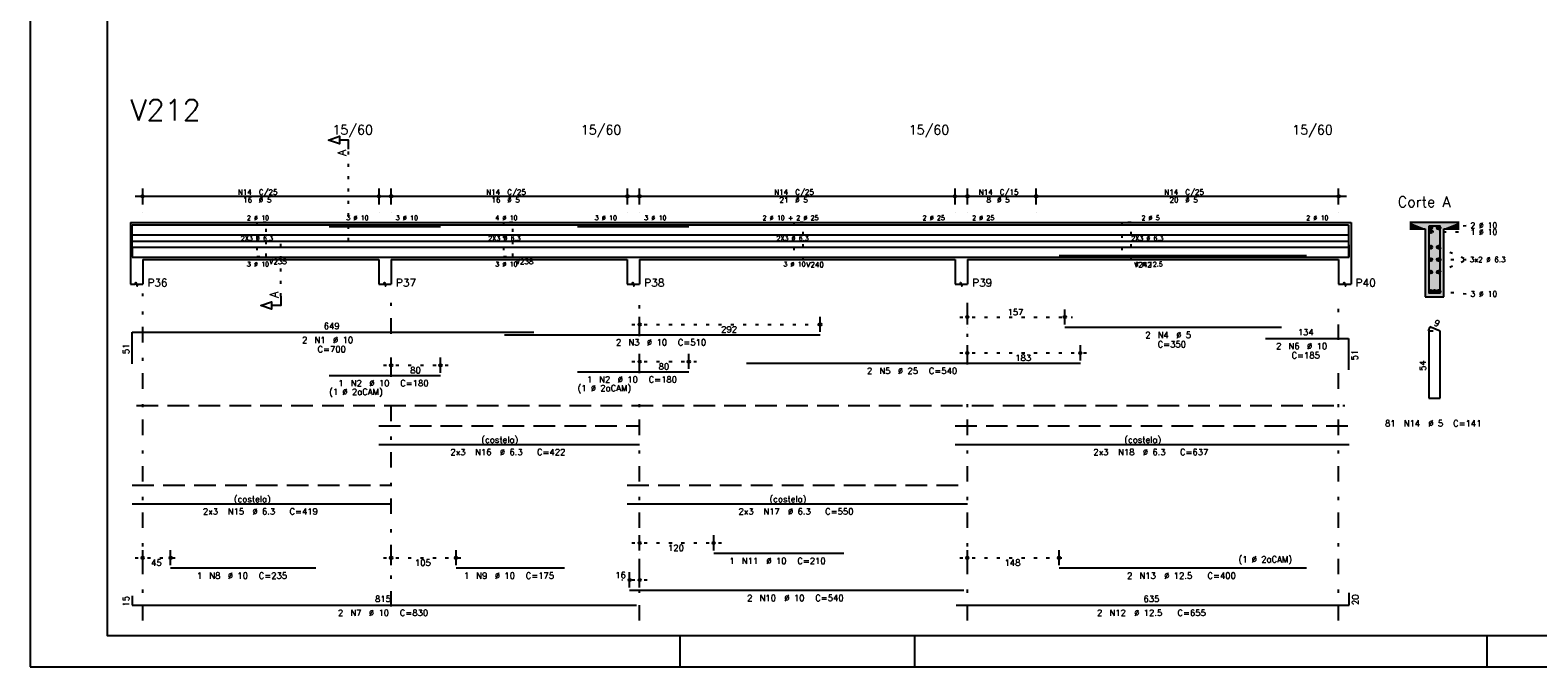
# Model space of a CAD drawing. Extents: x 0 to 84.1, y 0 to 59.4.
# Tile 1 of 7: x 0 to 48.7, y 0 to 20.6. Entities that reach past the tile are written whole.
import ezdxf

# ---------------------------------------------------------------- set-up
doc = ezdxf.new("R2010")
doc.units = 0
for name, pattern in [('ESTILO_TQS_0001', [1, 0.7, -0.3]), ('ESTILO_TQS_0002', [0.4, 0.1, -0.3]), ('ESTILO_TQS_0003', [1.5, 0.5, -0.4, 0.1, -0.5])]:
    doc.linetypes.add(name, pattern=pattern)
for name, color, linetype in [('1', 1, 'CONTINUOUS'), ('10', 10, 'CONTINUOUS'), ('2', 2, 'CONTINUOUS'), ('4', 4, 'CONTINUOUS'), ('6', 6, 'CONTINUOUS'), ('7', 7, 'CONTINUOUS')]:
    doc.layers.add(name, color=color, linetype=linetype)
doc.styles.get("Standard").update_dxf_attribs({"font": 'ROMANS.SHX'})

msp = doc.modelspace()

# ---------------------------------------------------------------- linework, layer by layer
at = {"layer": '1', "linetype": 'ESTILO_TQS_0002'}
for p, q in [((10.295, 13.78), (10.295, 16.75)), ((45.525, 14.205), (46.47, 14.29)), ((8.105, 11.995), (8.105, 13.78)), ((8.105, 13.78), (10.295, 13.78)), ((45.275, 14.085), (46.47, 14.074)), ((45.525, 13.5834), (46.455, 13.18)), ((45.525, 12.7766), (46.455, 13.18)), ((45.525, 13.18), (46.455, 13.18)), ((45.525, 12.155), (46.47, 12.07)), ((30.05, 11.32), (33.69922, 11.32)), ((19.45, 11.08), (25.7889, 11.08)), ((11.42, 9.76), (13.5142, 9.76)), ((19.45, 9.88), (21.5442, 9.88)), ((30.05, 10.16), (34.20286, 10.16)), ((19.45, 4.01), (22.35, 4.01)), ((3.39, 3.53), (4.79, 3.53)), ((11.42, 3.53), (14.02, 3.53)), ((30.05, 3.53), (33.51, 3.53)), ((19.95, 2.81), (19.13, 2.81))]:
    msp.add_line(p, q, dxfattribs=at)
at = {"layer": '1', "linetype": 'ESTILO_TQS_0001'}
msp.add_line((3.44, 8.455), (42.5, 8.455), dxfattribs=at)
at = {"layer": '1', "linetype": 'ESTILO_TQS_0002'}
for points in [[(7.33, 14.38), (7.33, 13.28), (7.63, 13.28), (7.63, 14.38), (7.33, 14.38)], [(15.3, 14.38), (15.3, 13.28), (15.6, 13.28), (15.6, 14.38), (15.3, 14.38)], [(24.69, 14.38), (24.69, 13.18), (24.99, 13.18), (24.99, 14.38), (24.69, 14.38)], [(35.29, 14.38), (35.29, 13.18), (35.59, 13.18), (35.59, 14.38), (35.29, 14.38)]]:
    msp.add_lwpolyline(points, dxfattribs=at)
at = {"layer": '1', "linetype": 'CONTINUOUS'}
for centre in [(45.275, 14.205), (45.275, 14.085), (45.525, 14.205), (45.275, 13.5834), (45.275, 13.18), (45.525, 13.5834), (45.525, 13.18), (45.275, 12.7766), (45.525, 12.7766), (45.275, 12.155), (45.4, 12.155), (45.525, 12.155)]:
    msp.add_circle(centre, 0.05, dxfattribs=at)
for points in [[(45.325, 14.205), (45.25, 14.248301), (45.228015, 14.222101)], [(45.325, 14.205), (45.228015, 14.222101), (45.228015, 14.187899)], [(45.325, 14.205), (45.228015, 14.187899), (45.25, 14.161699)], [(45.325, 14.205), (45.283682, 14.25424), (45.25, 14.248301)], [(45.325, 14.205), (45.25, 14.161699), (45.283682, 14.15576)], [(45.325, 14.205), (45.313302, 14.237139), (45.283682, 14.25424)], [(45.325, 14.205), (45.283682, 14.15576), (45.313302, 14.172861)], [(45.325, 14.205), (45.313302, 14.172861), (45.325, 14.205)], [(45.575, 14.205), (45.5, 14.248301), (45.478015, 14.222101)], [(45.575, 14.205), (45.478015, 14.222101), (45.478015, 14.187899)], [(45.575, 14.205), (45.478015, 14.187899), (45.5, 14.161699)], [(45.575, 14.205), (45.533682, 14.25424), (45.5, 14.248301)], [(45.575, 14.205), (45.5, 14.161699), (45.533682, 14.15576)], [(45.575, 14.205), (45.563302, 14.237139), (45.533682, 14.25424)], [(45.575, 14.205), (45.533682, 14.15576), (45.563302, 14.172861)], [(45.575, 14.205), (45.563302, 14.172861), (45.575, 14.205)], [(45.325, 14.085), (45.25, 14.128301), (45.228015, 14.102101)], [(45.325, 14.085), (45.228015, 14.102101), (45.228015, 14.067899)], [(45.325, 14.085), (45.228015, 14.067899), (45.25, 14.041699)], [(45.325, 14.085), (45.283682, 14.13424), (45.25, 14.128301)], [(45.325, 14.085), (45.25, 14.041699), (45.283682, 14.03576)], [(45.325, 14.085), (45.313302, 14.117139), (45.283682, 14.13424)], [(45.325, 14.085), (45.283682, 14.03576), (45.313302, 14.052861)], [(45.325, 14.085), (45.313302, 14.052861), (45.325, 14.085)], [(45.325, 13.5834), (45.25, 13.626701), (45.228015, 13.600501)], [(45.325, 13.5834), (45.228015, 13.600501), (45.228015, 13.566299)], [(45.325, 13.5834), (45.228015, 13.566299), (45.25, 13.540099)], [(45.325, 13.18), (45.25, 13.223301), (45.228015, 13.197101)], [(45.325, 13.18), (45.228015, 13.197101), (45.228015, 13.162899)], [(45.325, 13.18), (45.228015, 13.162899), (45.25, 13.136699)], [(45.325, 13.5834), (45.283682, 13.63264), (45.25, 13.626701)], [(45.325, 13.5834), (45.25, 13.540099), (45.283682, 13.53416)], [(45.325, 13.18), (45.283682, 13.22924), (45.25, 13.223301)], [(45.325, 13.18), (45.25, 13.136699), (45.283682, 13.13076)], [(45.325, 13.5834), (45.313302, 13.615539), (45.283682, 13.63264)], [(45.325, 13.5834), (45.283682, 13.53416), (45.313302, 13.551261)], [(45.325, 13.18), (45.313302, 13.212139), (45.283682, 13.22924)], [(45.325, 13.18), (45.283682, 13.13076), (45.313302, 13.147861)], [(45.325, 13.5834), (45.313302, 13.551261), (45.325, 13.5834)], [(45.325, 13.18), (45.313302, 13.147861), (45.325, 13.18)], [(45.575, 13.5834), (45.5, 13.626701), (45.478015, 13.600501)], [(45.575, 13.5834), (45.478015, 13.600501), (45.478015, 13.566299)], [(45.575, 13.5834), (45.478015, 13.566299), (45.5, 13.540099)], [(45.575, 13.18), (45.5, 13.223301), (45.478015, 13.197101)], [(45.575, 13.18), (45.478015, 13.197101), (45.478015, 13.162899)], [(45.575, 13.18), (45.478015, 13.162899), (45.5, 13.136699)], [(45.575, 13.5834), (45.533682, 13.63264), (45.5, 13.626701)], [(45.575, 13.5834), (45.5, 13.540099), (45.533682, 13.53416)], [(45.575, 13.18), (45.533682, 13.22924), (45.5, 13.223301)], [(45.575, 13.18), (45.5, 13.136699), (45.533682, 13.13076)], [(45.575, 13.5834), (45.563302, 13.615539), (45.533682, 13.63264)], [(45.575, 13.5834), (45.533682, 13.53416), (45.563302, 13.551261)], [(45.575, 13.18), (45.563302, 13.212139), (45.533682, 13.22924)], [(45.575, 13.18), (45.533682, 13.13076), (45.563302, 13.147861)], [(45.575, 13.5834), (45.563302, 13.551261), (45.575, 13.5834)], [(45.575, 13.18), (45.563302, 13.147861), (45.575, 13.18)], [(45.325, 12.7766), (45.25, 12.819901), (45.228015, 12.793701)], [(45.325, 12.7766), (45.228015, 12.793701), (45.228015, 12.759499)], [(45.325, 12.7766), (45.228015, 12.759499), (45.25, 12.733299)], [(45.325, 12.7766), (45.283682, 12.82584), (45.25, 12.819901)], [(45.325, 12.7766), (45.25, 12.733299), (45.283682, 12.72736)], [(45.325, 12.7766), (45.313302, 12.808739), (45.283682, 12.82584)], [(45.325, 12.7766), (45.283682, 12.72736), (45.313302, 12.744461)], [(45.325, 12.7766), (45.313302, 12.744461), (45.325, 12.7766)], [(45.575, 12.7766), (45.5, 12.819901), (45.478015, 12.793701)], [(45.575, 12.7766), (45.478015, 12.793701), (45.478015, 12.759499)], [(45.575, 12.7766), (45.478015, 12.759499), (45.5, 12.733299)], [(45.575, 12.7766), (45.533682, 12.82584), (45.5, 12.819901)], [(45.575, 12.7766), (45.5, 12.733299), (45.533682, 12.72736)], [(45.575, 12.7766), (45.563302, 12.808739), (45.533682, 12.82584)], [(45.575, 12.7766), (45.533682, 12.72736), (45.563302, 12.744461)], [(45.575, 12.7766), (45.563302, 12.744461), (45.575, 12.7766)], [(45.325, 12.155), (45.25, 12.198301), (45.228015, 12.172101)], [(45.325, 12.155), (45.283682, 12.20424), (45.25, 12.198301)], [(45.325, 12.155), (45.313302, 12.187139), (45.283682, 12.20424)], [(45.45, 12.155), (45.375, 12.198301), (45.353015, 12.172101)], [(45.45, 12.155), (45.408682, 12.20424), (45.375, 12.198301)], [(45.45, 12.155), (45.438302, 12.187139), (45.408682, 12.20424)], [(45.575, 12.155), (45.5, 12.198301), (45.478015, 12.172101)], [(45.575, 12.155), (45.533682, 12.20424), (45.5, 12.198301)], [(45.575, 12.155), (45.563302, 12.187139), (45.533682, 12.20424)], [(45.325, 12.155), (45.228015, 12.172101), (45.228015, 12.137899)], [(45.325, 12.155), (45.228015, 12.137899), (45.25, 12.111699)], [(45.325, 12.155), (45.25, 12.111699), (45.283682, 12.10576)], [(45.325, 12.155), (45.283682, 12.10576), (45.313302, 12.122861)], [(45.325, 12.155), (45.313302, 12.122861), (45.325, 12.155)], [(45.45, 12.155), (45.353015, 12.172101), (45.353015, 12.137899)], [(45.45, 12.155), (45.353015, 12.137899), (45.375, 12.111699)], [(45.45, 12.155), (45.375, 12.111699), (45.408682, 12.10576)], [(45.45, 12.155), (45.408682, 12.10576), (45.438302, 12.122861)], [(45.45, 12.155), (45.438302, 12.122861), (45.45, 12.155)], [(45.575, 12.155), (45.478015, 12.172101), (45.478015, 12.137899)], [(45.575, 12.155), (45.478015, 12.137899), (45.5, 12.111699)], [(45.575, 12.155), (45.5, 12.111699), (45.533682, 12.10576)], [(45.575, 12.155), (45.533682, 12.10576), (45.563302, 12.122861)], [(45.575, 12.155), (45.563302, 12.122861), (45.575, 12.155)]]:
    msp.add_solid(points, dxfattribs=at)
at = {"layer": '10', "linetype": 'CONTINUOUS'}
for points in [[(44.6, 14.38), (44.6, 14.18), (45.1, 14.18)], [(44.6, 14.38), (45.1, 14.18), (46.2, 14.38)], [(45.1, 14.18), (45.7, 14.18), (46.2, 14.38)], [(45.1, 11.98), (45.7, 11.98), (45.1, 14.18)], [(45.7, 11.98), (45.7, 14.18), (45.1, 14.18)], [(45.7, 14.18), (46.2, 14.18), (46.2, 14.38)]]:
    msp.add_solid(points, dxfattribs=at)
at = {"layer": '2', "linetype": 'CONTINUOUS'}
for p, q in [((0, 59.400002), (0, 0)), ((3.39, 15.23), (11.53, 15.23)), ((3.64, 14.96), (3.64, 15.48)), ((11.28, 14.96), (11.28, 15.48)), ((11.42, 15.23), (19.56, 15.23)), ((11.67, 14.96), (11.67, 15.48)), ((19.31, 14.96), (19.31, 15.48)), ((19.45, 15.23), (30.15, 15.23)), ((19.7, 14.96), (19.7, 15.48)), ((29.9, 14.96), (29.9, 15.48)), ((30.05, 15.23), (32.77, 15.23)), ((30.3, 14.96), (30.3, 15.48)), ((32.27, 15.23), (42.55, 15.23)), ((32.52, 14.96), (32.52, 15.48)), ((32.52, 14.96), (32.52, 15.48)), ((42.3, 14.96), (42.3, 15.48)), ((3.64, 14.71), (3.64, 14.71)), ((11.28, 14.71), (11.28, 14.71)), ((11.67, 14.71), (11.67, 14.71)), ((19.31, 14.71), (19.31, 14.71)), ((19.7, 14.71), (19.7, 14.71)), ((29.9, 14.71), (29.9, 14.71)), ((30.3, 14.71), (30.3, 14.71)), ((32.52, 14.71), (32.52, 14.71)), ((32.52, 14.71), (32.52, 14.71)), ((42.3, 14.71), (42.3, 14.71)), ((3.24, 14.38), (3.24, 13.18)), ((3.24, 14.38), (3.64, 14.38)), ((3.64, 14.38), (11.27, 14.38)), ((11.27, 14.38), (11.67, 14.38)), ((11.67, 14.38), (19.3, 14.38)), ((19.3, 14.38), (19.7, 14.38)), ((19.7, 14.38), (29.9, 14.38)), ((29.9, 14.38), (30.3, 14.38)), ((30.3, 14.38), (42.3, 14.38)), ((42.3, 14.38), (42.7, 14.38)), ((42.7, 14.38), (42.7, 13.18)), ((46.2, 14.38), (44.6, 14.38)), ((44.6, 14.18), (45.1, 14.18)), ((45.1, 14.18), (45.1, 11.98)), ((45.7, 11.98), (45.7, 14.18)), ((45.7, 14.18), (46.2, 14.18)), ((3.24, 13.18), (3.24, 12.38)), ((3.64, 13.18), (11.27, 13.18)), ((3.64, 13.18), (3.64, 12.38)), ((11.27, 13.18), (11.27, 12.38)), ((11.67, 13.18), (19.3, 13.18)), ((11.67, 13.18), (11.67, 12.38)), ((19.3, 13.18), (19.3, 12.38)), ((19.7, 13.18), (29.9, 13.18)), ((19.7, 13.18), (19.7, 12.38)), ((29.9, 13.18), (29.9, 12.38)), ((30.3, 13.18), (42.3, 13.18)), ((30.3, 13.18), (30.3, 12.38)), ((42.3, 13.18), (42.3, 12.38)), ((42.7, 13.18), (42.7, 12.38)), ((45.1, 11.98), (45.7, 11.98)), ((19.7, 10.84), (19.7, 11.33)), ((25.5389, 10.84), (25.5389, 11.33)), ((30.3, 11.08), (30.3, 11.57)), ((33.44922, 11.08), (33.44922, 11.57)), ((19.7, 10.74), (19.7, 10.74)), ((25.5389, 10.74), (25.5389, 10.74)), ((30.3, 10.98), (30.3, 10.98)), ((33.44922, 10.98), (33.44922, 10.98)), ((30.3, 9.92), (30.3, 10.41)), ((33.95286, 9.92), (33.95286, 10.41)), ((11.67, 9.52), (11.67, 10.01)), ((13.2642, 9.52), (13.2642, 10.01)), ((19.7, 9.64), (19.7, 10.13)), ((21.2942, 9.64), (21.2942, 10.13)), ((30.3, 9.82), (30.3, 9.82)), ((33.95286, 9.82), (33.95286, 9.82)), ((11.67, 9.42), (11.67, 9.42)), ((13.2642, 9.42), (13.2642, 9.42)), ((19.7, 9.54), (19.7, 9.54)), ((21.2942, 9.54), (21.2942, 9.54)), ((19.7, 3.77), (19.7, 4.26)), ((22.1, 3.77), (22.1, 4.26)), ((3.64, 3.29), (3.64, 3.78)), ((4.54, 3.29), (4.54, 3.78)), ((11.67, 3.29), (11.67, 3.78)), ((13.77, 3.29), (13.77, 3.78)), ((19.7, 3.67), (19.7, 3.67)), ((22.1, 3.67), (22.1, 3.67)), ((30.3, 3.29), (30.3, 3.78)), ((33.26, 3.29), (33.26, 3.78)), ((3.64, 3.19), (3.64, 3.19)), ((4.54, 3.19), (4.54, 3.19)), ((11.67, 3.19), (11.67, 3.19)), ((13.77, 3.19), (13.77, 3.19)), ((19.38, 2.57), (19.38, 3.06)), ((19.7, 2.57), (19.7, 3.06)), ((30.3, 3.19), (30.3, 3.19)), ((33.26, 3.19), (33.26, 3.19)), ((19.38, 2.47), (19.38, 2.47)), ((19.7, 2.47), (19.7, 2.47)), ((21, 1), (21, 0)), ((28.600006, 0), (28.600006, 1)), ((47.100006, 0), (47.100006, 1)), ((0, 0), (84.100006, 0))]:
    msp.add_line(p, q, dxfattribs=at)
at = {"layer": '2', "linetype": 'ESTILO_TQS_0003'}
for p, q in [((3.64, 1.5), (3.64, 12.08)), ((11.67, 10.782), (11.67, 12.08)), ((19.7, 10.702), (19.7, 12.08)), ((30.3, 9.782), (30.3, 12.08)), ((42.3, 10.582), (42.3, 12.08)), ((11.67, 9.382), (11.67, 9.978)), ((19.7, 9.502), (19.7, 9.898)), ((42.3, 1.5), (42.3, 9.778)), ((30.3, 1.5), (30.3, 8.978)), ((11.67, 1.952), (11.67, 8.578)), ((19.7, 1.5), (19.7, 8.698))]:
    msp.add_line(p, q, dxfattribs=at)
at = {"layer": '2', "linetype": 'CONTINUOUS'}
for points in [[(83.100006, 1), (2.5, 1), (2.5, 58.400002), (83.100006, 58.400002), (83.100006, 1)], [(10.295, 16.75), (10.295, 17.05), (9.995, 17.05), (9.995, 16.93), (9.645, 17.05), (9.995, 17.17), (9.995, 17.05)], [(3.24, 12.38), (3.4, 12.38), (3.42, 12.44), (3.46, 12.32), (3.48, 12.38), (3.64, 12.38)], [(11.27, 12.38), (11.43, 12.38), (11.45, 12.44), (11.49, 12.32), (11.51, 12.38), (11.67, 12.38)], [(19.3, 12.38), (19.46, 12.38), (19.48, 12.44), (19.52, 12.32), (19.54, 12.38), (19.7, 12.38)], [(29.9, 12.38), (30.06, 12.38), (30.08, 12.44), (30.12, 12.32), (30.14, 12.38), (30.3, 12.38)], [(42.3, 12.38), (42.46, 12.38), (42.48, 12.44), (42.52, 12.32), (42.54, 12.38), (42.7, 12.38)], [(8.105, 11.995), (8.105, 11.695), (7.805, 11.695), (7.805, 11.575), (7.455, 11.695), (7.805, 11.815), (7.805, 11.695)]]:
    msp.add_lwpolyline(points, dxfattribs=at)
for centre, radius in [((3.64, 15.23), 0.041625), ((3.64, 15.23), 0.02075), ((11.28, 15.23), 0.041625), ((11.28, 15.23), 0.02075), ((11.67, 15.23), 0.041625), ((11.67, 15.23), 0.02075), ((19.31, 15.23), 0.041625), ((19.31, 15.23), 0.02075), ((19.7, 15.23), 0.041625), ((19.7, 15.23), 0.02075), ((29.9, 15.23), 0.041625), ((29.9, 15.23), 0.02075), ((30.3, 15.23), 0.041625), ((30.3, 15.23), 0.02075), ((32.52, 15.23), 0.041625), ((32.52, 15.23), 0.041625), ((32.52, 15.23), 0.02075), ((32.52, 15.23), 0.02075), ((42.3, 15.23), 0.041625), ((42.3, 15.23), 0.02075), ((30.3, 11.32), 0.04), ((30.3, 11.32), 0.02), ((33.44922, 11.32), 0.04), ((33.44922, 11.32), 0.02), ((19.7, 11.08), 0.04), ((19.7, 11.08), 0.02), ((25.5389, 11.08), 0.04), ((25.5389, 11.08), 0.02), ((11.67, 9.76), 0.04), ((11.67, 9.76), 0.02), ((13.2642, 9.76), 0.04), ((13.2642, 9.76), 0.02), ((19.7, 9.88), 0.04), ((19.7, 9.88), 0.02), ((21.2942, 9.88), 0.04), ((21.2942, 9.88), 0.02), ((30.3, 10.16), 0.04), ((30.3, 10.16), 0.02), ((33.95286, 10.16), 0.04), ((33.95286, 10.16), 0.02), ((19.7, 4.01), 0.04), ((19.7, 4.01), 0.02), ((22.1, 4.01), 0.04), ((22.1, 4.01), 0.02), ((3.64, 3.53), 0.04), ((3.64, 3.53), 0.02), ((4.54, 3.53), 0.04), ((4.54, 3.53), 0.02), ((11.67, 3.53), 0.04), ((11.67, 3.53), 0.02), ((13.77, 3.53), 0.04), ((13.77, 3.53), 0.02), ((30.3, 3.53), 0.04), ((30.3, 3.53), 0.02), ((33.26, 3.53), 0.04), ((33.26, 3.53), 0.02), ((19.38, 2.81), 0.04), ((19.38, 2.81), 0.02), ((19.7, 2.81), 0.04), ((19.7, 2.81), 0.02)]:
    msp.add_circle(centre, radius, dxfattribs=at)
at = {"layer": '4', "linetype": 'CONTINUOUS'}
for p, q in [((3.3, 13.28), (3.3, 14.3)), ((3.3, 14.3), (16.28, 14.3)), ((9.6642, 14.25), (13.2642, 14.25)), ((15.3389, 14.3), (25.5389, 14.3)), ((17.6942, 14.25), (21.2942, 14.25)), ((23.15286, 14.3), (33.95286, 14.3)), ((33.44922, 14.3), (40.44922, 14.3)), ((39.938, 14.3), (42.618, 14.3)), ((42.618, 14.3), (42.618, 13.28)), ((3.3, 13.9817), (11.6702, 13.9817)), ((3.3, 13.78), (11.6702, 13.78)), ((11.27, 13.9817), (19.7, 13.9817)), ((11.27, 13.78), (19.7, 13.78)), ((19.3, 13.9817), (30.3, 13.9817)), ((19.3, 13.78), (30.3, 13.78)), ((29.9, 13.9817), (42.6402, 13.9817)), ((29.9, 13.78), (42.6402, 13.78)), ((42.64, 13.26), (42.64, 13.66)), ((3.3, 13.5783), (11.6702, 13.5783)), ((3.3, 13.56), (3.3, 13.26)), ((3.3, 13.26), (19.6, 13.26)), ((4.54, 13.26), (9.24, 13.26)), ((11.27, 13.5783), (19.7, 13.5783)), ((13.77, 13.26), (17.27, 13.26)), ((19.3, 13.5783), (30.3, 13.5783)), ((19.38, 13.26), (30.18, 13.26)), ((22.1, 13.26), (26.3, 13.26)), ((29.9, 13.5783), (42.6402, 13.5783)), ((29.94, 13.26), (42.64, 13.26)), ((33.26, 13.31), (41.26, 13.31)), ((33.26, 13.26), (41.26, 13.26))]:
    msp.add_line(p, q, dxfattribs=at)
msp.add_lwpolyline([(45.22, 14.26), (45.22, 12.1), (45.58, 12.1), (45.58, 14.26), (45.22, 14.26)], dxfattribs=at)
at = {"layer": '6', "linetype": 'CONTINUOUS'}
for p, q in [((3.3, 9.81), (3.3, 10.83)), ((3.3, 10.83), (16.28, 10.83)), ((15.3389, 10.75), (25.5389, 10.75)), ((33.44922, 10.99), (40.44922, 10.99)), ((45.248338, 11), (45.193893, 10.87102)), ((45.36, 10.86), (45.22, 10.86)), ((45.22, 10.86), (45.22, 8.7)), ((45.58, 10.86), (45.248338, 11)), ((45.58, 8.7), (45.58, 10.86)), ((39.938, 10.63), (42.618, 10.63)), ((42.618, 10.63), (42.618, 9.61)), ((23.15286, 9.83), (33.95286, 9.83)), ((9.6642, 9.43), (13.2642, 9.43)), ((17.6942, 9.55), (21.2942, 9.55)), ((45.22, 8.7), (45.58, 8.7)), ((11.27, 7.2), (19.7, 7.2)), ((29.9, 7.2), (42.6402, 7.2)), ((3.3, 5.28), (11.6702, 5.28)), ((19.3, 5.28), (30.3, 5.28)), ((22.1, 3.68), (26.3, 3.68)), ((4.54, 3.2), (9.24, 3.2)), ((13.77, 3.2), (17.27, 3.2)), ((33.26, 3.2), (41.26, 3.2)), ((19.38, 2.48), (30.18, 2.48)), ((3.3, 2.3), (3.3, 2)), ((3.3, 2), (19.6, 2)), ((29.94, 2), (42.64, 2)), ((42.64, 2), (42.64, 2.4))]:
    msp.add_line(p, q, dxfattribs=at)
at = {"layer": '6', "linetype": 'ESTILO_TQS_0001'}
for p, q in [((11.27, 7.8), (19.7, 7.8)), ((29.9, 7.8), (42.6402, 7.8)), ((3.3, 5.88), (11.6702, 5.88)), ((19.3, 5.88), (30.3, 5.88))]:
    msp.add_line(p, q, dxfattribs=at)

# ---------------------------------------------------------------- texts
at = {"layer": '2', "linetype": 'CONTINUOUS'}
for s, height, p in [('15/60', 0.3, (9.77, 17.23)), ('15/60', 0.3, (17.8, 17.23)), ('15/60', 0.3, (28.4, 17.23)), ('15/60', 0.3, (40.8, 17.23)), ('N14', 0.17, (6.712, 15.281)), ('16', 0.17, (6.882, 15.026)), ('%%c 5', 0.17, (7.392, 15.026)), ('C/25', 0.17, (7.392, 15.281)), ('N14', 0.17, (14.742, 15.281)), ('16', 0.17, (14.912, 15.026)), ('%%c 5', 0.17, (15.422, 15.026)), ('C/25', 0.17, (15.422, 15.281)), ('N14', 0.17, (24.052, 15.281)), ('21', 0.17, (24.222, 15.026)), ('%%c 5', 0.17, (24.732, 15.026)), ('C/25', 0.17, (24.732, 15.281)), ('N14', 0.17, (30.662, 15.281)), ('8', 0.17, (30.917, 15.026)), ('%%c 5', 0.17, (31.257, 15.026)), ('C/15', 0.17, (31.342, 15.281)), ('N14', 0.17, (36.662, 15.281)), ('20', 0.17, (36.832, 15.026)), ('%%c 5', 0.17, (37.342, 15.026)), ('C/25', 0.17, (37.342, 15.281)), ('Corte A', 0.34, (44.21, 14.88)), ('2 %%c 10', 0.15, (7.005, 14.455)), ('3 %%c 10', 0.15, (10.22, 14.455)), ('3 %%c 10', 0.15, (11.82, 14.455)), ('4 %%c 10', 0.15, (15.035, 14.455)), ('3 %%c 10', 0.15, (18.25, 14.455)), ('3 %%c 10', 0.15, (19.85, 14.455)), ('2 %%c 10 + 2 %%c 25', 0.15, (23.675, 14.455)), ('2 %%c 25', 0.15, (28.85, 14.455)), ('2 %%c 25', 0.15, (30.45, 14.455)), ('2 %%c 5', 0.15, (35.925, 14.455)), ('2 %%c 10', 0.15, (41.25, 14.455)), ('2 %%c 10', 0.18, (46.56, 14.2)), ('1 %%c 10', 0.18, (46.56, 13.984)), ('2X3 %%c 6.3', 0.15, (6.8101, 13.795)), ('2X3 %%c 6.3', 0.15, (14.81, 13.795)), ('2X3 %%c 6.3', 0.15, (24.125, 13.795)), ('2X3 %%c 6.3', 0.15, (35.5951, 13.795)), ('V235', 0.17, (7.73, 13.03)), ('V238', 0.17, (15.7, 13.03)), ('3x2 %%c 6.3', 0.17, (46.54, 13.095)), ('3 %%c 10', 0.15, (7.005, 12.955)), ('3 %%c 10', 0.15, (15.035, 12.955)), ('3 %%c 10', 0.15, (24.35, 12.955)), ('V240', 0.17, (25.09, 12.93)), ('V242', 0.17, (35.69, 12.93)), ('4 %%c 12.5', 0.15, (35.7, 12.955)), ('P36', 0.25, (3.79, 12.305)), ('P37', 0.25, (11.82, 12.305)), ('P38', 0.25, (19.85, 12.305)), ('P39', 0.25, (30.45, 12.305)), ('P40', 0.25, (42.85, 12.305)), ('3 %%c 10', 0.18, (46.56, 11.98)), ('157', 0.2, (31.59461, 11.38)), ('649', 0.2, (9.49, 10.93)), ('292', 0.2, (22.33945, 10.82)), ('2', 0.2, (36.04922, 10.64)), ('N4', 0.2, (36.44922, 10.64)), ('%%c 5', 0.2, (37.04922, 10.64)), ('134', 0.2, (40.978, 10.73)), ('2', 0.2, (8.79, 10.48)), ('N1', 0.2, (9.19, 10.48)), ('C=700', 0.2, (9.29, 10.18)), ('%%c 10', 0.2, (9.79, 10.48)), ('2', 0.2, (18.9389, 10.4)), ('N3', 0.2, (19.3389, 10.4)), ('%%c 10', 0.2, (19.9389, 10.4)), ('C=510', 0.2, (20.9389, 10.4)), ('C=350', 0.2, (36.44922, 10.34)), ('2', 0.2, (40.278, 10.28)), ('N6', 0.2, (40.678, 10.28)), ('%%c 10', 0.2, (41.278, 10.28)), ('80', 0.2, (20.3171, 9.62)), ('183', 0.2, (31.84643, 9.9)), ('C=185', 0.2, (40.778, 9.98)), ('1', 0.2, (9.9642, 9.08)), ('N2', 0.2, (10.3642, 9.08)), ('%%c 10', 0.2, (10.9642, 9.08)), ('C=180', 0.2, (11.9642, 9.08)), ('80', 0.2, (12.2871, 9.5)), ('1', 0.2, (17.9942, 9.2)), ('N2', 0.2, (18.3942, 9.2)), ('%%c 10', 0.2, (18.9942, 9.2)), ('C=180', 0.2, (19.9942, 9.2)), ('2', 0.2, (27.05286, 9.48)), ('N5', 0.2, (27.45286, 9.48)), ('%%c 25', 0.2, (28.05286, 9.48)), ('C=540', 0.2, (29.05286, 9.48)), ('(1 %%c 2aCAM)', 0.2, (9.6642, 8.8)), ('(1 %%c 2aCAM)', 0.2, (17.6942, 8.92)), ('81', 0.2, (43.8, 7.78)), ('N14', 0.2, (44.4, 7.78)), ('%%c 5', 0.2, (45.2, 7.78)), ('C=141', 0.2, (46, 7.78)), ('(costela)', 0.2, (14.585, 7.25)), ('(costela)', 0.2, (35.3701, 7.25)), ('2x3', 0.2, (13.585, 6.85)), ('N16', 0.2, (14.385, 6.85)), ('%%c 6.3', 0.2, (15.185, 6.85)), ('C=422', 0.2, (16.385, 6.85)), ('2x3', 0.2, (34.3701, 6.85)), ('N18', 0.2, (35.1701, 6.85)), ('%%c 6.3', 0.2, (35.9701, 6.85)), ('C=637', 0.2, (37.1701, 6.85)), ('(costela)', 0.2, (6.5851, 5.33)), ('(costela)', 0.2, (23.9, 5.33)), ('2x3', 0.2, (5.5851, 4.93)), ('N15', 0.2, (6.3851, 4.93)), ('%%c 6.3', 0.2, (7.1851, 4.93)), ('C=419', 0.2, (8.3851, 4.93)), ('2x3', 0.2, (22.9, 4.93)), ('N17', 0.2, (23.7, 4.93)), ('%%c 6.3', 0.2, (24.5, 4.93)), ('C=550', 0.2, (25.7, 4.93)), ('120', 0.2, (20.62, 3.75)), ('45', 0.2, (3.91, 3.27)), ('105', 0.2, (12.44, 3.27)), ('1', 0.2, (22.6, 3.33)), ('N11', 0.2, (23, 3.33)), ('%%c 10', 0.2, (23.8, 3.33)), ('C=210', 0.2, (24.8, 3.33)), ('148', 0.2, (31.5, 3.27)), ('(1 %%c 2aCAM)', 0.2, (39.06, 3.38)), ('1', 0.2, (5.39, 2.85)), ('N8', 0.2, (5.79, 2.85)), ('%%c 10', 0.2, (6.39, 2.85)), ('C=235', 0.2, (7.39, 2.85)), ('1', 0.2, (14.02, 2.85)), ('N9', 0.2, (14.42, 2.85)), ('%%c 10', 0.2, (15.02, 2.85)), ('C=175', 0.2, (16.02, 2.85)), ('16', 0.2, (18.913333, 2.87)), ('2', 0.2, (35.46, 2.85)), ('N13', 0.2, (35.86, 2.85)), ('%%c 12.5', 0.2, (36.66, 2.85)), ('C=400', 0.2, (38.06, 2.85)), ('815', 0.2, (11.15, 2.1)), ('2', 0.2, (23.18, 2.13)), ('N10', 0.2, (23.58, 2.13)), ('%%c 10', 0.2, (24.38, 2.13)), ('C=540', 0.2, (25.38, 2.13)), ('635', 0.2, (35.99, 2.1)), ('2', 0.2, (9.95, 1.65)), ('N7', 0.2, (10.35, 1.65)), ('%%c 10', 0.2, (10.95, 1.65)), ('C=830', 0.2, (11.95, 1.65)), ('2', 0.2, (34.49, 1.65)), ('N12', 0.2, (34.89, 1.65)), ('%%c 12.5', 0.2, (35.69, 1.65)), ('C=655', 0.2, (37.09, 1.65))]:
    msp.add_text(s, height=height, dxfattribs=at).set_placement(p)
for s, height, rotation, p in [('A', 0.272, 90, (10.2134, 16.5324)), ('A', 0.272, 90, (8.0234, 11.9406)), ('9', 0.2, 337.11462, (45.360929, 11.061017)), ('51', 0.2, 90, (3.2, 10.12)), ('51', 0.2, 90, (42.918, 9.92)), ('54', 0.2, 90, (45.12, 9.58)), ('15', 0.2, 90, (3.2, 1.95)), ('20', 0.2, 90, (42.94, 2))]:
    msp.add_text(s, height=height, rotation=rotation, dxfattribs=at).set_placement(p)
at = {"layer": '7', "linetype": 'CONTINUOUS'}
msp.add_text('V212', height=0.68, dxfattribs=at).set_placement((3.24, 17.68))

doc.saveas('drawing.dxf')
